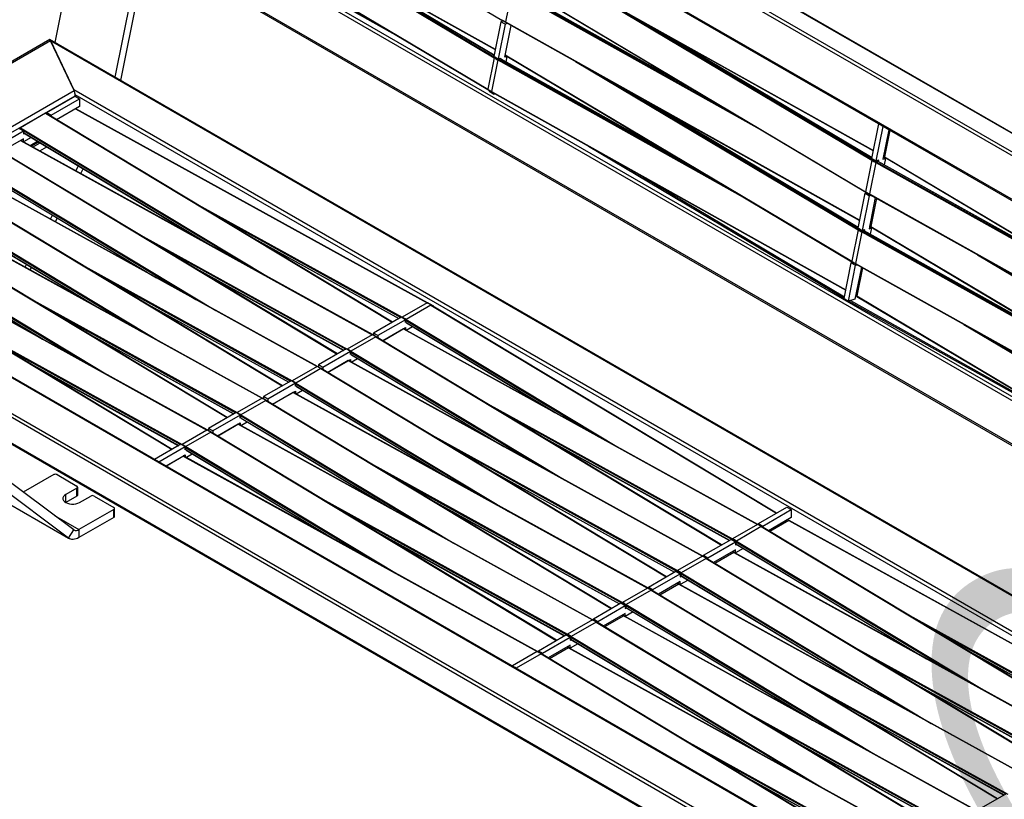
# Model space of a CAD drawing. Header units: millimetres. Extents: x 30 to 8370, y 120 to 5910.
# Tile 4 of 18: x 1280 to 2359, y 2050 to 2904. Entities that reach past the tile are written whole.
import ezdxf

# ---------------------------------------------------------------- set-up
doc = ezdxf.new("R2010")
doc.units = ezdxf.units.MM
doc.header["$LTSCALE"] = 20
doc.layers.add('FORMAT', color=7, linetype='Continuous')
doc.styles.add('SLDTEXTSTYLE0', font='TXT', dxfattribs={"width": 0.605})

msp = doc.modelspace()

# ---------------------------------------------------------------- linework, layer by layer
at = {"color": 7, "linetype": 'Continuous', "lineweight": 25}
for p, q in [((3080.9563889, 2347.4842389), (1383.9001141, 3327.1739731)), ((3104.6797969, 2354.0527204), (1407.6235221, 3333.7424545)), ((3105.0842174, 2354.2429477), (1408.9360727, 3333.4084295)), ((3075.3569403, 2346.5025609), (1384.9003288, 3322.3823905)), ((3007.4146609, 2337.9271772), (1435.7519886, 3245.2287255)), ((1439.0894078, 3241.7817036), (3005.0605469, 2337.7658074)), ((1431.3170341, 3128.427889), (1808.277848, 2903.8482884)), ((1411.5059778, 3090.0147722), (1801.1770788, 2871.963478)), ((1411.5961664, 3089.5867521), (1801.1093652, 2871.6238164)), ((2968.0112882, 2140.2740926), (1396.3486158, 3047.5756409)), ((2966.9548468, 2145.0981341), (1401.9480645, 3048.5573189)), ((1408.5867957, 3046.368861), (1694.516228, 2886.3691007)), ((1416.1253723, 3052.2242901), (1793.0861862, 2827.6446895)), ((1416.1919472, 3052.5582397), (1792.9985743, 2828.070498)), ((1326.0522224, 3038.8388874), (3022.2003672, 2059.6734056)), ((3018.862948, 2063.1204275), (1328.4063365, 3039.0002572)), ((1318.6815119, 2879.2587636), (1347.968478, 3026.1869024)), ((1531.5407947, 3022.4684018), (1799.882296, 2862.6002538)), ((1560.9489896, 3006.012229), (1800.4572003, 2863.3219113)), ((1384.6781448, 2841.1597184), (1413.9651109, 2988.0878572)), ((1390.8630962, 2837.5892219), (1420.1500622, 2984.5173608)), ((1604.9567308, 2981.3864744), (1799.8445592, 2865.2793645)), ((1799.8633905, 2865.3738251), (1607.8771894, 2979.7522507)), ((1827.5581141, 2978.0677357), (2215.8294477, 2760.7644885)), ((1827.6397469, 2977.6445053), (2215.7617369, 2760.4248411)), ((1819.2501741, 2936.3938925), (1812.3664523, 2901.8641368)), ((1819.2501741, 2936.3938925), (2097.1069975, 2780.8861722)), ((1819.8040817, 2937.1273003), (2068.1205112, 2798.1524088)), ((1822.4600158, 2937.1674481), (2025.7111108, 2823.4142062)), ((2023.0045748, 2825.0263951), (1822.7073675, 2937.126439)), ((1827.2483177, 2941.6315547), (2207.2563035, 2715.2740809)), ((1827.2886953, 2941.9811267), (2207.1606289, 2715.7046944)), ((1904.2488429, 2934.7688051), (2214.0443507, 2750.2344502)), ((1933.8102323, 2918.2242257), (2214.6393831, 2750.9441171)), ((1808.3163537, 2903.8212333), (1812.4878092, 2901.4140866)), ((1807.1830792, 2902.0904551), (1799.5872484, 2863.9886557)), ((1811.8971245, 2899.3690947), (1804.3012936, 2861.2672953)), ((1809.9203956, 2902.8483568), (1807.1830792, 2902.0904551)), ((1811.8971245, 2899.3690947), (1807.1830792, 2902.0904551)), ((1814.6344408, 2900.1269965), (1809.9203956, 2902.8483568)), ((1811.6008037, 2863.2883665), (1818.5283538, 2898.0379714)), ((1814.6344408, 2900.1269965), (1811.8971245, 2899.3690947)), ((1812.3664523, 2901.8641368), (2200.6377859, 2684.5608897)), ((1812.4480851, 2901.4409064), (2200.5700751, 2684.2212423)), ((1814.6506313, 2900.2082106), (1814.6344408, 2900.1269965)), ((1978.0445057, 2893.4676948), (2214.2369188, 2752.7761306)), ((1312.8124191, 2882.4192136), (935.4094388, 2664.5491106)), ((3007.994503, 1904.0391319), (1312.8716041, 2882.612752)), ((2214.2557463, 2752.8705721), (1980.9796891, 2891.8249651)), ((937.8927457, 2664.6301794), (1313.6694923, 2881.5614777)), ((1313.6694923, 2881.5614777), (1339.5293974, 2826.8232576)), ((1339.3273669, 2827.2508999), (1313.8715228, 2881.1338353)), ((3004.3281344, 1905.2540056), (1313.8715228, 2881.1338353)), ((1799.882296, 2862.6002538), (1792.9985743, 2828.070498)), ((1804.0585123, 2860.1902936), (1797.1747905, 2825.6605379)), ((1804.3012936, 2861.2672953), (1799.5872484, 2863.9886557)), ((1800.6498231, 2863.3752443), (1800.4572003, 2863.3219113)), ((1804.0585123, 2860.1902936), (2081.9153357, 2704.6825733)), ((1804.3012936, 2861.2672953), (1807.0386099, 2862.025197)), ((1805.9252941, 2861.3401887), (1804.6124199, 2860.9237014)), ((1804.6124199, 2860.9237014), (2052.9288494, 2721.9488099)), ((1807.0386099, 2862.025197), (1806.8012402, 2860.8345158)), ((1807.268354, 2860.9638492), (2010.519449, 2747.2106073)), ((2007.812913, 2748.8227962), (1807.5157057, 2860.9228401)), ((1814.33812, 2864.0462682), (1811.6008037, 2863.2883665)), ((1814.33812, 2864.0462682), (1812.0188154, 2865.3851743)), ((1812.0294976, 2865.438758), (1812.0972256, 2865.3996739)), ((1812.0321371, 2865.4519978), (1812.0565239, 2865.428069)), ((1812.0566559, 2865.4279558), (2192.0646417, 2639.070482)), ((1812.0970335, 2865.7775278), (2191.9689671, 2639.5010955)), ((1813.0931506, 2857.8013197), (1814.33812, 2864.0462682)), ((1889.0571811, 2858.5652062), (2198.8526889, 2674.0308513)), ((1918.6185705, 2842.0206268), (2199.4477213, 2674.7405182)), ((1793.1246919, 2827.6176344), (1797.2961474, 2825.2104878)), ((1032.7123979, 2649.7015739), (1339.5293974, 2826.8232576)), ((1038.8812967, 2646.7310077), (1340.7415805, 2820.9912403)), ((1309.6288821, 2802.4859013), (1340.7415805, 2820.4468797)), ((1314.3429273, 2799.7645409), (1345.4556257, 2817.7255194)), ((2910.9900392, 1919.9493517), (1339.3273669, 2827.2508999)), ((1340.7415805, 2820.4468797), (1340.7415805, 2822.0799614)), ((2905.5756538, 1918.7204794), (1340.7415805, 2822.0799614)), ((1340.7415805, 2820.4468797), (1340.7415805, 2820.9912403)), ((1340.7415805, 2820.4468797), (1345.4556257, 2817.7255194)), ((1345.4556257, 2817.7255194), (1345.4556257, 2809.0157507)), ((1794.7371835, 2826.6871429), (1794.491364, 2825.4540767)), ((1799.2054093, 2822.7327163), (1794.491364, 2825.4540767)), ((1797.1747905, 2825.6605379), (2185.4461241, 2608.3572908)), ((1797.2564233, 2825.2373076), (2185.3784133, 2608.0176434)), ((1799.4589695, 2824.0046118), (1799.2054093, 2822.7327163)), ((1799.2054093, 2822.7327163), (1800.8954596, 2823.2006535)), ((1962.8528439, 2817.264096), (2199.045257, 2676.5725317)), ((1345.4556257, 2809.0157507), (1320.4081732, 2794.5561642)), ((1341.2759445, 2806.6028721), (1726.5674308, 2593.9124902)), ((1726.8985814, 2593.946724), (1341.4681297, 2806.7138183)), ((2199.0640845, 2676.6669732), (1965.7880273, 2815.6213662)), ((1308.2146685, 2801.6694932), (1280.8732063, 2785.885603)), ((1308.2146685, 2801.6694932), (1688.3346417, 2572.6278934)), ((1688.5328698, 2572.742328), (1308.5500924, 2801.7012604)), ((1309.6288821, 2802.4859013), (1314.3429273, 2799.7645409)), ((1309.6288821, 2801.0512348), (1309.6288821, 2802.4859013)), ((1314.3429273, 2798.210783), (1314.3429273, 2799.7645409)), ((1279.4589928, 2785.0691949), (1284.173038, 2782.3478345)), ((1280.4018018, 2785.0691064), (1280.4018018, 2784.5249228)), ((1280.4018018, 2785.0691064), (1533.4908157, 2632.5701147)), ((1280.8732063, 2785.885603), (1555.2724183, 2620.5461341)), ((2214.1118978, 2752.149007), (2221.6603441, 2790.0131182)), ((2218.825943, 2749.4276467), (2226.3743893, 2787.2917578)), ((1254.0031487, 2764.9311281), (1284.173038, 2782.3478345)), ((1284.173038, 2782.3478345), (1284.173038, 2779.0816713)), ((1284.173038, 2780.6193028), (1490.3955133, 2656.3597822)), ((1284.173038, 2780.3972463), (1486.0006354, 2658.7858629)), ((1284.173038, 2779.0816713), (1285.2880847, 2779.725374)), ((1292.6702547, 2775.2772414), (1284.173038, 2770.3719026)), ((2232.5592016, 2783.7213416), (2226.1254532, 2751.4487179)), ((2233.7632724, 2783.0262464), (2227.9576552, 2753.9044211)), ((1247.8748899, 2766.8360804), (1627.994863, 2537.7944806)), ((1628.1930912, 2537.9089152), (1248.2103137, 2766.8678477)), ((1284.173038, 2773.6380659), (1260.0683945, 2759.7227514)), ((1280.9361659, 2771.7694594), (1666.2276521, 2559.0790774)), ((1666.5588028, 2559.1133112), (1281.128351, 2771.8804055)), ((1281.3441511, 2772.0049842), (1284.173038, 2770.3719026)), ((1284.173038, 2770.3719026), (1284.173038, 2773.6380659)), ((1291.2517295, 2766.2920515), (1299.591789, 2771.1066653)), ((1292.4498432, 2765.6306632), (1300.7385939, 2770.4156571)), ((1294.1438995, 2764.6955024), (1302.3601028, 2769.4386156)), ((1301.856353, 2760.4380384), (1309.7422728, 2764.990483)), ((1903.4269087, 2765.8170279), (2183.569858, 2598.9456655)), ((2214.1118978, 2752.149007), (2218.825943, 2749.4276467)), ((2226.1254532, 2751.4487179), (2228.8627695, 2752.2066196)), ((2226.5434649, 2753.5455257), (2228.8627695, 2752.2066196)), ((2226.6857097, 2754.2590468), (2228.0836815, 2753.4516087)), ((2228.8627695, 2752.2066196), (2227.486719, 2745.304149)), ((2227.9576552, 2753.9044211), (2607.965641, 2527.5469473)), ((2228.0452526, 2753.4786188), (2608.0532384, 2527.1211451)), ((1220.0620232, 2750.2356937), (1473.1510371, 2597.7367019)), ((1220.5334277, 2751.0521902), (1494.9326396, 2585.7127213)), ((1223.8332593, 2745.7858901), (1430.0557346, 2621.5263694)), ((1223.8332593, 2745.5638335), (1425.6608568, 2623.9524501)), ((1341.3853152, 2738.6170784), (1344.3028075, 2744.1660047)), ((2214.0443507, 2750.2344502), (2207.1606289, 2715.7046944)), ((2218.2072445, 2747.83015), (2211.3235227, 2713.3003943)), ((2215.7410422, 2751.208522), (2214.6393831, 2750.9441171)), ((2218.2072445, 2747.83015), (2537.9222784, 2568.8957065)), ((2220.6072959, 2749.0569197), (2218.7822027, 2748.5517765)), ((2218.7822027, 2748.5517765), (2508.9357921, 2586.1619431)), ((2221.5632593, 2750.1855484), (2218.825943, 2749.4276467)), ((2220.8126263, 2749.044016), (2219.719302, 2749.6749978)), ((2220.6072959, 2749.0569197), (2466.5263918, 2611.4237405)), ((2463.8198558, 2613.0359294), (2220.8546802, 2749.0158924)), ((2221.2823631, 2748.7765317), (2221.5632593, 2750.1855484)), ((1187.5351112, 2732.0026676), (1567.6550844, 2502.9610678)), ((1567.8533125, 2503.0755025), (1187.8705351, 2732.0344349)), ((1220.5963872, 2736.9360466), (1605.8878735, 2524.2456647)), ((1606.2190241, 2524.2798984), (1220.7885724, 2737.0469927)), ((1346.7865983, 2735.6354373), (1349.5951242, 2740.9771149)), ((1947.6611821, 2741.0604971), (2183.8535952, 2600.3689328)), ((1159.7222445, 2715.4022809), (1412.8112584, 2562.9032892)), ((1160.193649, 2716.2187775), (1434.592861, 2550.8793085)), ((1163.4934807, 2710.9524773), (1369.715956, 2586.6929566)), ((1163.4934807, 2710.7304208), (1365.3210781, 2589.1190374)), ((2198.920236, 2675.9454081), (2206.5160669, 2714.0472076)), ((2203.6342812, 2673.2240478), (2211.2301121, 2711.3258472)), ((2206.5160669, 2714.0472076), (2208.4467863, 2714.5817806)), ((2206.5160669, 2714.0472076), (2211.2301121, 2711.3258472)), ((2207.2967831, 2715.2458492), (2211.4557085, 2712.8442805)), ((2217.7302603, 2709.3372019), (2210.9337914, 2675.245119)), ((2211.2301121, 2711.3258472), (2213.2016507, 2711.8717222)), ((2211.3235227, 2713.3003943), (2600.3125866, 2495.5954561)), ((2211.4137269, 2712.8723668), (2600.2448758, 2495.2558087)), ((1160.2566086, 2702.1026338), (1545.5480948, 2489.4122519)), ((1545.8792455, 2489.4464857), (1160.4487937, 2702.21358)), ((1465.1017753, 2707.3709162), (1699.2259686, 2578.1286001)), ((2218.9381358, 2708.6611919), (2212.7659934, 2677.7008222)), ((1127.1953326, 2697.1692548), (1507.3153057, 2468.127655)), ((1507.5135338, 2468.2420897), (1127.5307564, 2697.2010221)), ((1313.6171233, 2685.8033482), (1315.8775113, 2690.1024945)), ((1486.4119733, 2694.530439), (1697.5758972, 2577.9627566)), ((1099.3824658, 2680.5688681), (1352.4714797, 2528.0698764)), ((1099.8538704, 2681.3853647), (1374.2530823, 2516.0458958)), ((1319.0184064, 2682.8217071), (1321.169828, 2686.9136047)), ((2211.3518031, 2677.3419268), (2213.6711077, 2676.0030207)), ((2211.494048, 2678.0554479), (2212.8920197, 2677.2480098)), ((2212.7659934, 2677.7008222), (2592.7739792, 2451.3433484)), ((2212.8535908, 2677.2750199), (2592.8615766, 2450.9175462)), ((1099.9168299, 2667.269221), (1485.2083161, 2454.5788391)), ((1485.5394668, 2454.6130729), (1100.1090151, 2667.3801672)), ((1103.153702, 2676.1190645), (1309.3761773, 2551.8595438)), ((1103.153702, 2675.897008), (1304.9812994, 2554.2856246)), ((1404.7619966, 2672.5375035), (1638.8861899, 2543.2951873)), ((1529.5072758, 2668.5633294), (1695.6477838, 2576.8496804)), ((1534.0402638, 2665.8319738), (1695.4449748, 2576.7326013)), ((2198.8526889, 2674.0308513), (2191.9689671, 2639.5010955)), ((2203.0155827, 2671.6265512), (2196.1318609, 2637.0967954)), ((2198.920236, 2675.9454081), (2203.6342812, 2673.2240478)), ((2200.5493804, 2675.0049231), (2199.4477213, 2674.7405182)), ((2203.0155827, 2671.6265512), (2522.7306167, 2492.6921076)), ((2205.4156341, 2672.8533209), (2203.5905409, 2672.3481776)), ((2203.5905409, 2672.3481776), (2493.7441303, 2509.9583442)), ((2206.3715975, 2673.9819495), (2203.6342812, 2673.2240478)), ((2205.6209645, 2672.8404171), (2204.5276402, 2673.4713989)), ((2205.4156341, 2672.8533209), (2451.33473, 2535.2201416)), ((2448.628194, 2536.8323305), (2205.6630184, 2672.8122935)), ((2206.0907013, 2672.5729328), (2206.3715975, 2673.9819495)), ((2210.9337914, 2675.245119), (2213.6711077, 2676.0030207)), ((2213.6711077, 2676.0030207), (2212.2950572, 2669.1005501)), ((2630.5043494, 1683.4627814), (933.4480745, 2663.1525156)), ((2629.0901358, 1688.63372), (938.6335242, 2664.5135496)), ((1066.8555539, 2662.3358421), (1446.975527, 2433.2942423)), ((1447.1737552, 2433.4086769), (1067.1909777, 2662.3676094)), ((1426.0721947, 2659.6970262), (1637.2361185, 2543.1293438)), ((2603.6342917, 1742.5166554), (1031.9716194, 2649.8182036)), ((2602.6343729, 1743.995572), (1035.637988, 2648.6033299)), ((2329.8724621, 2646.5747405), (2599.657701, 2485.8731041)), ((2630.5043494, 1655.1560333), (933.4480745, 2634.8457674)), ((1285.8489315, 2632.989618), (1287.4522151, 2636.0389843)), ((1344.422218, 2637.7040907), (1578.5464113, 2508.4617745)), ((1469.1674971, 2633.7299166), (1635.3080052, 2542.0162677)), ((2183.4912045, 2598.551128), (2191.3244051, 2637.8436087)), ((2188.2052497, 2595.8297677), (2196.0384503, 2635.1222483)), ((2191.3244051, 2637.8436087), (2193.2551245, 2638.3781818)), ((2191.3244051, 2637.8436087), (2196.0384503, 2635.1222483)), ((2192.1051213, 2639.0422503), (2196.2640467, 2636.6406816)), ((2196.0384503, 2635.1222483), (2198.0099889, 2635.6681233)), ((2196.1318609, 2637.0967954), (2585.1209248, 2419.3918572)), ((2196.2220651, 2636.668768), (2585.053214, 2419.0522098)), ((934.9671556, 2633.0667909), (2630.0900545, 1654.4931708)), ((1291.2502145, 2630.0079768), (1292.7445318, 2632.8500945)), ((1365.732416, 2624.8636135), (1576.8963399, 2508.2959311)), ((1473.7004851, 2630.998561), (1635.1051962, 2541.8991885)), ((2202.5385985, 2633.133603), (2195.5047599, 2597.8508389)), ((2203.746474, 2632.4575931), (2197.5743316, 2601.4972233)), ((1284.0824393, 2602.8706779), (1518.2066326, 2473.6283617)), ((2196.3023862, 2601.851849), (2197.7003579, 2601.044411)), ((2197.5743316, 2601.4972233), (2577.5823174, 2375.1397495)), ((2197.661929, 2601.0714211), (2577.6699149, 2374.7139473)), ((1408.8277184, 2598.8965039), (1574.9682265, 2507.1828549)), ((1413.3607065, 2596.1651482), (1574.7654175, 2507.0657758)), ((1726.5674308, 2593.9124902), (1699.2259686, 2578.1286001)), ((1730.7425721, 2591.5009498), (1703.4011099, 2575.7170597)), ((1731.0733846, 2591.5355029), (1726.8970014, 2593.9476043)), ((1729.1789056, 2592.9406218), (1728.9096502, 2592.7851839)), ((1733.8929508, 2590.2192614), (1729.1789056, 2592.9406218)), ((1730.7425721, 2591.5009498), (2109.3805009, 2363.4024001)), ((2109.5787139, 2363.5168261), (1731.0718714, 2591.5364069)), ((1733.8929508, 2590.2192614), (1733.5688656, 2590.032171)), ((1733.8929508, 2589.8369361), (1733.8929508, 2590.2192614)), ((2183.4912045, 2598.551128), (2188.2052497, 2595.8297677)), ((2195.5047599, 2597.8508389), (2188.2052497, 2595.8297677)), ((2188.7111146, 2595.9698303), (2478.5524686, 2433.7547453)), ((2190.5359875, 2596.4750969), (2436.1430682, 2459.0165427)), ((1333.4773992, 2336.1085313), (1003.6873481, 2582.5854408)), ((1339.1628607, 2345.1139732), (1018.0598773, 2585.0983837)), ((1305.3926374, 2590.0302007), (1516.5565612, 2473.4625183)), ((1698.0662072, 2578.2458066), (1667.8963179, 2560.8291002)), ((1702.7802524, 2575.5244462), (1672.6103631, 2558.1077398)), ((1702.7802524, 2575.5244462), (1698.0662072, 2578.2458066)), ((1702.7802524, 2572.2582829), (1702.7802524, 2575.5244462)), ((1703.7230615, 2572.802555), (1702.7802524, 2572.2582829)), ((1702.909143, 2574.9129516), (1702.8471154, 2573.3082279)), ((1702.909143, 2574.9129516), (1914.3091291, 2447.5616575)), ((1703.4011099, 2575.7170597), (1936.2040168, 2435.4722469)), ((1703.7230615, 2572.2451952), (1870.9872923, 2471.4821032)), ((1703.8590528, 2571.9411981), (1866.5689649, 2473.9217126)), ((2314.6808003, 2570.3711416), (2584.4660392, 2409.6695053)), ((1223.7426606, 2568.0372651), (1457.8668539, 2438.794949)), ((1348.4879398, 2564.0630911), (1514.6284479, 2472.3494421)), ((1353.0209278, 2561.3317355), (1514.4256389, 2472.232363)), ((1666.2276521, 2559.0790774), (1638.8861899, 2543.2951873)), ((1670.7336059, 2556.7020902), (1666.5572227, 2559.1141916)), ((1672.6103631, 2558.1077398), (1667.8963179, 2560.8291002)), ((1667.8963179, 2560.8291002), (1667.8963179, 2558.3407871)), ((1672.6103631, 2558.1077398), (1672.6103631, 2555.571489)), ((1677.8434602, 2552.4189738), (1702.7802524, 2566.8146775)), ((1700.4493085, 2565.4287252), (1677.8776442, 2552.3983807)), ((1700.4493085, 2565.4287252), (2088.6331504, 2351.090387)), ((1700.7847646, 2565.4605899), (1700.60977, 2565.5616847)), ((2088.9702413, 2351.1213411), (1700.7863994, 2565.4596793)), ((1702.7802524, 2566.8146775), (1702.7802524, 2564.3587598)), ((1703.4976365, 2563.9626513), (1710.4453575, 2567.9734853)), ((1245.0528587, 2555.1967879), (1456.2167825, 2438.6291055)), ((1670.4027934, 2556.6675371), (1643.0613312, 2540.8836469)), ((1670.4027934, 2556.6675371), (2049.0407222, 2328.5689874)), ((2049.2389352, 2328.6834133), (1670.7320928, 2556.7029941)), ((2344.2421897, 2553.8265622), (2585.0408895, 2410.391194)), ((1637.7264286, 2543.4123938), (1607.5565392, 2525.9956874)), ((1642.4404738, 2540.6910334), (1612.2705845, 2523.274327)), ((1642.4404738, 2540.6910334), (1637.7264286, 2543.4123938)), ((1642.4404738, 2537.4248702), (1642.4404738, 2540.6910334)), ((1643.3832828, 2537.9691422), (1642.4404738, 2537.4248702)), ((1642.5693643, 2540.0795388), (1642.5073367, 2538.4748152)), ((1642.5693643, 2540.0795388), (1853.9693505, 2412.7282447)), ((1643.0613312, 2540.8836469), (1875.8642381, 2400.6388342)), ((1643.3832828, 2537.4117824), (1810.6475136, 2436.6486904)), ((1643.5192741, 2537.1077853), (1806.2291863, 2439.0882998)), ((1288.1481611, 2529.2296783), (1454.2886692, 2437.5160294)), ((1292.6811492, 2526.4983227), (1454.0858602, 2437.3989502)), ((1612.2705845, 2523.274327), (1607.5565392, 2525.9956874)), ((1607.5565392, 2525.9956874), (1607.5565392, 2523.5073743)), ((1617.5036815, 2517.585561), (1642.4404738, 2531.9812648)), ((1640.1095298, 2530.5953124), (1617.5378655, 2517.5649679)), ((1640.1095298, 2530.5953124), (2028.2933717, 2316.2569742)), ((1640.444986, 2530.6271772), (1640.2699913, 2530.7282719)), ((2028.6304626, 2316.2879283), (1640.4466207, 2530.6262665)), ((1642.4404738, 2531.9812648), (1642.4404738, 2529.525347)), ((1643.1578579, 2529.1292385), (1650.1055789, 2533.1400725)), ((1605.8878735, 2524.2456647), (1578.5464113, 2508.4617745)), ((1610.0630148, 2521.8341243), (1582.7215525, 2506.0502341)), ((1610.3938272, 2521.8686774), (1606.217444, 2524.2807788)), ((1610.0630148, 2521.8341243), (1988.7009436, 2293.7355746)), ((1988.8991566, 2293.8500005), (1610.3923141, 2521.8695814)), ((1612.2705845, 2523.274327), (1612.2705845, 2520.7380763)), ((1577.3866499, 2508.578981), (1547.2167606, 2491.1622746)), ((1582.1006951, 2505.8576206), (1551.9308058, 2488.4409143)), ((1582.1006951, 2505.8576206), (1577.3866499, 2508.578981)), ((1582.1006951, 2502.5914574), (1582.1006951, 2505.8576206)), ((1582.2295856, 2505.2461261), (1582.1675581, 2503.6414024)), ((1582.2295856, 2505.2461261), (1793.6295718, 2377.8948319)), ((1582.7215525, 2506.0502341), (1815.5244594, 2365.8054214)), ((1557.1639029, 2482.7521482), (1582.1006951, 2497.147852)), ((1579.7697512, 2495.7618996), (1557.1980868, 2482.7315552)), ((1579.7697512, 2495.7618996), (1967.953593, 2281.4235615)), ((1580.1052073, 2495.7937644), (1579.9302127, 2495.8948591)), ((1968.2906839, 2281.4545156), (1580.1068421, 2495.7928537)), ((1583.0435042, 2503.1357295), (1582.1006951, 2502.5914574)), ((1582.1006951, 2497.147852), (1582.1006951, 2494.6919342)), ((1582.8180792, 2494.2958258), (1589.7658002, 2498.3066597)), ((1583.0435042, 2502.5783696), (1750.307735, 2401.8152776)), ((1583.1794955, 2502.2743725), (1745.8894076, 2404.254887)), ((1545.5480948, 2489.4122519), (1518.2066326, 2473.6283617)), ((1549.7232361, 2487.0007115), (1522.3817739, 2471.2168213)), ((1550.0540486, 2487.0352646), (1545.8776654, 2489.447366)), ((1551.9308058, 2488.4409143), (1547.2167606, 2491.1622746)), ((1547.2167606, 2491.1622746), (1547.2167606, 2488.6739616)), ((1549.7232361, 2487.0007115), (1928.3611649, 2258.9021618)), ((1928.5593779, 2259.0165878), (1550.0525354, 2487.0361686)), ((1551.9308058, 2488.4409143), (1551.9308058, 2485.9046635)), ((1785.060712, 2487.8293017), (2061.2916882, 2335.3064968)), ((1517.0468713, 2473.7455682), (1486.8769819, 2456.3288619)), ((1521.7609165, 2471.0242079), (1517.0468713, 2473.7455682)), ((1806.4841951, 2474.923396), (2060.840846, 2334.478648)), ((1521.7609165, 2471.0242079), (1491.5910271, 2453.6075015)), ((1496.8241242, 2447.9187355), (1521.7609165, 2462.3144392)), ((1519.4299725, 2460.9284869), (1496.8583082, 2447.8981424)), ((1519.4299725, 2460.9284869), (1907.6138144, 2246.5901487)), ((1519.7654286, 2460.9603516), (1519.590434, 2461.0614464)), ((1907.9509053, 2246.6211028), (1519.7670634, 2460.959441)), ((1521.7609165, 2467.7580446), (1521.7609165, 2471.0242079)), ((1522.7037255, 2468.3023167), (1521.7609165, 2467.7580446)), ((1521.7609165, 2462.3144392), (1521.7609165, 2459.8585215)), ((1521.889807, 2470.4127133), (1521.8277794, 2468.8079896)), ((1521.889807, 2470.4127133), (1733.2897932, 2343.0614191)), ((1522.3817739, 2471.2168213), (1755.1846808, 2330.9720086)), ((1522.4783006, 2459.462413), (1529.4260216, 2463.4732469)), ((1522.7037255, 2467.7449569), (1689.9679563, 2366.9818649)), ((1522.8397168, 2467.4409597), (1685.5496289, 2369.4214743)), ((1485.2083161, 2454.5788391), (1457.8668539, 2438.794949)), ((1489.3834574, 2452.1672987), (1462.0419952, 2436.3834086)), ((1489.7142699, 2452.2018518), (1485.5378867, 2454.6139533)), ((1491.5910271, 2453.6075015), (1486.8769819, 2456.3288619)), ((1486.8769819, 2456.3288619), (1486.8769819, 2453.8405488)), ((1489.3834574, 2452.1672987), (1868.0213863, 2224.0687491)), ((1868.2195993, 2224.183175), (1489.7127568, 2452.2027558)), ((1491.5910271, 2453.6075015), (1491.5910271, 2451.0712507)), ((1724.7209333, 2452.995889), (2000.9519095, 2300.4730841)), ((1746.1444164, 2440.0899832), (2000.5010674, 2299.6452352)), ((1849.806032, 2448.8255135), (2058.1139811, 2333.8068682)), ((1854.362469, 2446.0806309), (2057.9112132, 2333.6898128)), ((1456.7070926, 2438.9121555), (1427.790103, 2422.2187327)), ((1461.4211378, 2436.1907951), (1432.5041482, 2419.4973723)), ((1461.4211378, 2436.1907951), (1456.7070926, 2438.9121555)), ((1461.4211378, 2432.9246319), (1461.4211378, 2436.1907951)), ((1462.3639468, 2433.4689039), (1461.4211378, 2432.9246319)), ((1461.5500283, 2435.5793005), (1461.4880008, 2433.9745768)), ((1461.5500283, 2435.5793005), (1672.9500145, 2308.2280064)), ((1462.0419952, 2436.3834086), (1694.8449021, 2296.1385958)), ((1462.1385219, 2424.6290002), (1469.0862429, 2428.6398342)), ((1462.3639468, 2432.9115441), (1629.6281776, 2332.1484521)), ((1462.4999381, 2432.607547), (1625.2098503, 2334.5880615)), ((1440.0478465, 2415.142488), (1461.4211378, 2427.4810264)), ((1459.0901938, 2426.0950741), (1440.0827745, 2415.1223245)), ((1459.0901938, 2426.0950741), (1847.2740357, 2211.7567359)), ((1459.42565, 2426.1269389), (1459.2506553, 2426.2280336)), ((1847.6111266, 2211.78769), (1459.4272847, 2426.1260282)), ((1461.4211378, 2427.4810264), (1461.4211378, 2425.0251087)), ((1664.3811547, 2418.1624762), (1940.6121308, 2265.6396713)), ((1789.4662533, 2413.9921008), (1997.7742024, 2298.9734554)), ((1794.0226903, 2411.2472182), (1997.5714345, 2298.8564)), ((1317.2446323, 2405.672466), (1283.8947503, 2386.4199889)), ((1321.0158684, 2405.672466), (1342.7004764, 2393.1542083)), ((1685.8046378, 2405.2565705), (1940.1612887, 2264.8118224)), ((1342.7004764, 2390.97712), (1330.4439589, 2383.901583)), ((1342.7004764, 2382.2673513), (1342.7004764, 2390.97712)), ((1343.481525, 2383.3558955), (1343.481525, 2392.0656641)), ((1330.4439589, 2375.1932298), (1330.4439589, 2383.901583)), ((1342.7004764, 2382.2673513), (1330.4451849, 2375.1925221)), ((1345.5289035, 2375.1932298), (1357.7854211, 2382.2687668)), ((1361.5566572, 2382.2687668), (1383.2412652, 2369.7505091)), ((1604.041376, 2383.3290634), (1880.2723522, 2230.8062585)), ((1729.1264746, 2379.158688), (1937.4344237, 2264.1400427)), ((1733.6829116, 2376.4138054), (1937.2316559, 2264.0229873)), ((1267.4807663, 2374.2075765), (1333.4773992, 2336.1085313)), ((1268.1858894, 2373.7427513), (1334.1825223, 2335.6437061)), ((1383.2412652, 2367.5734208), (1344.8483221, 2345.4096465)), ((1383.2412652, 2358.8636521), (1383.2412652, 2367.5734208)), ((1384.0223138, 2359.9521963), (1384.0223138, 2368.6619649)), ((1625.4648591, 2370.4231577), (1879.82151, 2229.9784097)), ((2089.803364, 2352.1007596), (2120.9160624, 2370.061738)), ((2094.5174092, 2349.3793992), (2125.6301076, 2367.3403777)), ((2120.9160624, 2370.061738), (2125.6301076, 2367.3403777)), ((2125.6301076, 2367.3403777), (2125.6301076, 2358.630609)), ((1318.1276858, 2360.8351415), (1344.8483221, 2345.4096465)), ((1383.2412652, 2358.8636521), (1344.8483221, 2336.6998778)), ((2125.6301076, 2358.630609), (2100.6341914, 2344.2007737)), ((2122.9675597, 2355.3204146), (2102.1372249, 2343.2953183)), ((2123.297031, 2355.3555839), (2121.6265078, 2356.31938)), ((2122.9675597, 2355.3204146), (2511.1514016, 2140.9820764)), ((2511.4825485, 2141.0163126), (2123.2987066, 2355.3546507)), ((1333.4773992, 2336.1085313), (1339.1628607, 2345.1139732)), ((1344.8483221, 2345.4096465), (1344.8483221, 2336.6998778)), ((1668.786696, 2344.3252752), (1877.0946451, 2229.3066299)), ((2088.6331504, 2351.090387), (2061.2916882, 2335.3064968)), ((2092.7973468, 2348.6880019), (2065.4558846, 2332.9041117)), ((2093.1342658, 2348.7188764), (2088.9684929, 2351.1223144)), ((2089.803364, 2352.1007596), (2094.5174092, 2349.3793992)), ((2089.803364, 2350.6406365), (2089.803364, 2352.1007596)), ((2092.7973468, 2348.6880019), (2472.2928158, 2120.0728541)), ((2472.4910288, 2120.18728), (2093.1327761, 2348.7197662)), ((2094.5174092, 2347.8856374), (2094.5174092, 2349.3793992)), ((1673.343133, 2341.5803926), (1876.8918772, 2229.1895745)), ((2029.4635854, 2317.2673468), (2059.6334747, 2334.6840532)), ((2034.1776306, 2314.5459864), (2064.3475199, 2331.9626928)), ((2059.6334747, 2334.6840532), (2064.3475199, 2331.9626928)), ((2060.840846, 2334.478648), (2060.859433, 2333.9763226)), ((2064.3475199, 2331.9626928), (2064.3475199, 2328.6965296)), ((2064.984534, 2332.087584), (2064.9847498, 2329.9100173)), ((2064.984534, 2332.087584), (2317.3586899, 2180.0526859)), ((2065.4558846, 2332.9041117), (2339.2535775, 2167.9632754)), ((2064.3475199, 2323.2529242), (2040.2944127, 2309.3673609)), ((2062.6277811, 2320.4870018), (2041.7974463, 2308.4619055)), ((2062.9572524, 2320.5221711), (2061.2867291, 2321.4859673)), ((2061.518633, 2321.6198425), (2064.3475199, 2319.9867609)), ((2062.6277811, 2320.4870018), (2450.811623, 2106.1486637)), ((2451.1427698, 2106.1828998), (2062.9589279, 2320.521238)), ((2064.3475199, 2330.0526912), (2065.1191919, 2329.6069459)), ((2064.3475199, 2328.6965296), (2065.5133129, 2329.3695276)), ((2072.8963101, 2324.9218724), (2064.3475199, 2319.9867609)), ((2064.3475199, 2319.9867609), (2064.3475199, 2323.2529242)), ((2064.9847498, 2329.9100173), (2274.036853, 2203.9731316)), ((2065.120779, 2329.6059974), (2269.6185256, 2206.412741)), ((2028.2933717, 2316.2569742), (2000.9519095, 2300.4730841)), ((2032.4575682, 2313.8545891), (2005.116106, 2298.0706989)), ((2032.7944871, 2313.8854636), (2028.6287143, 2316.2889017)), ((2029.4635854, 2317.2673468), (2034.1776306, 2314.5459864)), ((2029.4635854, 2315.8072237), (2029.4635854, 2317.2673468)), ((2032.4575682, 2313.8545891), (2411.9530371, 2085.2394413)), ((2412.1512501, 2085.3538672), (2032.7929974, 2313.8863534)), ((2034.1776306, 2313.0522246), (2034.1776306, 2314.5459864)), ((1969.1238067, 2282.433934), (1999.293696, 2299.8506404)), ((1999.293696, 2299.8506404), (2004.0077412, 2297.1292801)), ((2000.5010674, 2299.6452352), (2000.5196543, 2299.1429098)), ((1973.8378519, 2279.7125737), (2004.0077412, 2297.1292801)), ((2004.0077412, 2288.4195114), (1979.954634, 2274.5339482)), ((2004.0077412, 2297.1292801), (2004.0077412, 2293.8631168)), ((2004.0077412, 2295.2192785), (2004.7794132, 2294.7735331)), ((2004.0077412, 2293.8631168), (2005.1735343, 2294.5361148)), ((2012.5565314, 2290.0884597), (2004.0077412, 2285.1533481)), ((2004.0077412, 2285.1533481), (2004.0077412, 2288.4195114)), ((2004.6447554, 2297.2541712), (2004.6449711, 2295.0766046)), ((2004.6447554, 2297.2541712), (2257.0189112, 2145.2192732)), ((2004.6449711, 2295.0766046), (2213.6970743, 2169.1397189)), ((2004.7810003, 2294.7725846), (2209.278747, 2171.5793283)), ((2005.116106, 2298.0706989), (2278.9137988, 2133.1298626)), ((1967.953593, 2281.4235615), (1940.6121308, 2265.6396713)), ((1972.1177895, 2279.0211763), (1944.7763273, 2263.2372862)), ((1972.4547084, 2279.0520509), (1968.2889356, 2281.4554889)), ((1969.1238067, 2282.433934), (1973.8378519, 2279.7125737)), ((1969.1238067, 2280.9738109), (1969.1238067, 2282.433934)), ((1972.1177895, 2279.0211763), (2351.6132584, 2050.4060285)), ((2351.8114714, 2050.5204544), (1972.4532188, 2279.0529406)), ((1973.8378519, 2278.2188118), (1973.8378519, 2279.7125737)), ((2002.2880024, 2285.6535891), (1981.4576676, 2273.6284927)), ((2002.6174737, 2285.6887583), (2000.9469505, 2286.6525545)), ((2001.1788544, 2286.7864298), (2004.0077412, 2285.1533481)), ((2002.2880024, 2285.6535891), (2390.4718443, 2071.3152509)), ((2390.8029912, 2071.349487), (2002.6191493, 2285.6878252)), ((1908.784028, 2247.6005213), (1938.9539174, 2265.0172277)), ((1913.4980732, 2244.8791609), (1943.6679626, 2262.2958673)), ((1938.9539174, 2265.0172277), (1943.6679626, 2262.2958673)), ((1940.1612887, 2264.8118224), (1940.1798756, 2264.309497)), ((1943.6679626, 2262.2958673), (1943.6679626, 2259.029704)), ((1943.6679626, 2260.3858657), (1944.4396346, 2259.9401203)), ((1943.6679626, 2259.029704), (1944.8337556, 2259.702702)), ((1944.3049767, 2262.4207585), (1944.3051924, 2260.2431918)), ((1944.3049767, 2262.4207585), (2196.6791325, 2110.3858604)), ((1944.3051924, 2260.2431918), (2153.3572957, 2134.3063061)), ((1944.4412216, 2259.9391718), (2148.9389683, 2136.7459155)), ((1944.7763273, 2263.2372862), (2218.5740201, 2098.2964499)), ((1907.6138144, 2246.5901487), (1880.2723522, 2230.8062585)), ((1912.1149298, 2244.2186381), (1907.9491569, 2246.6220761)), ((1908.784028, 2247.6005213), (1913.4980732, 2244.8791609)), ((1908.784028, 2246.1403982), (1908.784028, 2247.6005213)), ((1913.4980732, 2243.385399), (1913.4980732, 2244.8791609)), ((1943.6679626, 2253.5860986), (1919.6148554, 2239.7005354)), ((1941.9482238, 2250.8201763), (1921.1178889, 2238.79508)), ((1942.2776951, 2250.8553456), (1940.6071718, 2251.8191417)), ((1940.8390757, 2251.953017), (1943.6679626, 2250.3199354)), ((1941.9482238, 2250.8201763), (2330.1320656, 2036.4818381)), ((2330.4632125, 2036.5160743), (1942.2793706, 2250.8544124)), ((1952.2167527, 2255.2550469), (1943.6679626, 2250.3199354)), ((1943.6679626, 2250.3199354), (1943.6679626, 2253.5860986)), ((2248.4500514, 2255.153743), (2483.8099394, 2125.1981863)), ((1911.7780109, 2244.1877636), (1884.4365487, 2228.4038734)), ((1911.7780109, 2244.1877636), (2291.2734798, 2015.5726157)), ((2291.4716928, 2015.6870417), (1912.1134401, 2244.2195279)), ((2269.8735345, 2242.2478372), (2481.5077934, 2125.3925474)), ((1848.4442494, 2212.7671085), (1878.6141387, 2230.1838149)), ((1853.1582946, 2210.0457481), (1883.3281839, 2227.4624545)), ((1878.6141387, 2230.1838149), (1883.3281839, 2227.4624545)), ((1879.82151, 2229.9784097), (1879.840097, 2229.4760842)), ((1883.3281839, 2227.4624545), (1883.3281839, 2224.1962913)), ((1883.3281839, 2225.5524529), (1884.0998559, 2225.1067076)), ((1883.3281839, 2224.1962913), (1884.493977, 2224.8692893)), ((1883.9651981, 2227.5873457), (1883.9654138, 2225.409779)), ((1883.9651981, 2227.5873457), (2136.3393539, 2075.5524476)), ((1883.9654138, 2225.409779), (2093.017517, 2099.4728933)), ((1884.101443, 2225.1057591), (2088.5991896, 2101.9125027)), ((1884.4365487, 2228.4038734), (2158.2342415, 2063.4630371)), ((1848.4442494, 2212.7671085), (1853.1582946, 2210.0457481)), ((1848.4442494, 2211.3069854), (1848.4442494, 2212.7671085)), ((1883.3281839, 2218.7526859), (1859.2750767, 2204.8671226)), ((1881.6084451, 2215.9867635), (1860.7781103, 2203.9616672)), ((1881.9379164, 2216.0219328), (1880.2673931, 2216.9857289)), ((1880.4992971, 2217.1196042), (1883.3281839, 2215.4865226)), ((1881.6084451, 2215.9867635), (2269.792287, 2001.6484254)), ((2270.1234338, 2001.6826615), (1881.939592, 2216.0209997)), ((1891.8769741, 2220.4216341), (1883.3281839, 2215.4865226)), ((1883.3281839, 2215.4865226), (1883.3281839, 2218.7526859)), ((2188.1102727, 2220.3203302), (2423.4701608, 2090.3647735)), ((2313.1953713, 2216.1499548), (2479.5799105, 2124.2796043)), ((2317.7518083, 2213.4050722), (2479.3771426, 2124.1625489)), ((1847.2740357, 2211.7567359), (1819.9325735, 2195.9728458)), ((1851.4382322, 2209.3543508), (1824.09677, 2193.5704606)), ((1851.7751511, 2209.3852253), (1847.6093783, 2211.7886633)), ((1851.4382322, 2209.3543508), (2230.9337011, 1980.739203)), ((2231.1319141, 1980.8536289), (1851.7736614, 2209.3861151)), ((1853.1582946, 2208.5519863), (1853.1582946, 2210.0457481)), ((2209.5337558, 2207.4144245), (2421.1680147, 2090.5591346)), ((1814.6346135, 2198.8981503), (1819.9325735, 2195.9728458)), ((1824.09677, 2193.5704606), (1829.4565789, 2190.3416118)), ((2127.7704941, 2185.4869174), (2363.1303821, 2055.5313607)), ((2252.8555927, 2181.316542), (2419.2401318, 2089.4461915)), ((2149.1939771, 2172.5810117), (2360.8282361, 2055.7257219)), ((2257.4120297, 2178.5716594), (2419.0373639, 2089.3291361)), ((2067.4307154, 2150.6535047), (2302.7906034, 2020.697948)), ((2088.8541985, 2137.7475989), (2300.4884574, 2020.8923091)), ((2192.515814, 2146.4831292), (2358.9003531, 2054.6127787)), ((2197.072251, 2143.7382466), (2358.6975853, 2054.4957233)), ((2007.0909367, 2115.8200919), (2242.4508248, 1985.8645352)), ((2132.1760353, 2111.6497165), (2298.5605745, 2019.779366)), ((2136.7324723, 2108.9048338), (2298.3578066, 2019.6623106)), ((2028.5144198, 2102.9141861), (2240.1486787, 1986.0588963)), ((2071.8362567, 2076.8163037), (2238.2207958, 1984.9459532)), ((2076.3926937, 2074.0714211), (2238.0180279, 1984.8288978)), ((2361.332368, 2056.016751), (2331.1624787, 2038.6000446))]:
    msp.add_line(p, q, dxfattribs=at)
at = {"color": 7, "linetype": 'Continuous', "lineweight": 25, "flags": 128}
for points in [[(1808.2777228, 2903.8483975), (1808.2943107, 2903.8352283), (1808.3164558, 2903.8211766)], [(1812.4479521, 2901.4410214), (1812.4611954, 2901.4304903), (1812.4879418, 2901.4140187)], [(1812.0565239, 2865.428069), (1812.0740015, 2865.4143717), (1812.0966361, 2865.4000035)], [(1793.086061, 2827.6447986), (1793.1026489, 2827.6316294), (1793.124794, 2827.6175777)], [(1797.2562903, 2825.2374225), (1797.2695336, 2825.2268914), (1797.29628, 2825.2104198)], [(2228.0450992, 2753.4787526), (2228.0617058, 2753.4655663), (2228.0837832, 2753.4515522)], [(2219.5796352, 2749.6363272), (2220.09018, 2749.3473607), (2220.6072959, 2749.0569197)], [(2220.8548213, 2749.015773), (2220.8407858, 2749.0267474), (2220.812491, 2749.0440857)], [(2207.2561416, 2715.2742197), (2207.2736491, 2715.2604968), (2207.2968962, 2715.2457862)], [(2211.4136114, 2712.8724646), (2211.4276213, 2712.8615118), (2211.4558058, 2712.8442304)], [(2212.8534374, 2677.2751537), (2212.8700441, 2677.2619674), (2212.8921214, 2677.2479533)], [(2204.3879734, 2673.4327283), (2204.8985182, 2673.1437618), (2205.4156341, 2672.8533209)], [(2205.6631595, 2672.8121741), (2205.649124, 2672.8231485), (2205.6208293, 2672.8404868)], [(2192.0644798, 2639.0706208), (2192.0819873, 2639.0568979), (2192.1052344, 2639.0421873)], [(2196.2219496, 2636.6688657), (2196.2359595, 2636.657913), (2196.264144, 2636.6406315)], [(2197.6617756, 2601.0715549), (2197.6783823, 2601.0583685), (2197.7004597, 2601.0443545)], [(1330.4439589, 2383.901583), (1328.9547064, 2382.8235193), (1327.9183423, 2381.5811776), (1327.3868343, 2380.2368541), (1327.3868343, 2378.8579588), (1327.9183423, 2377.5136353), (1328.9547064, 2376.2712936), (1330.4439589, 2375.1932298), (1332.3114224, 2374.3335027), (1334.4634545, 2373.7352224), (1336.7921435, 2373.4283894), (1339.1807189, 2373.4283894), (1341.5094079, 2373.7352224), (1343.66144, 2374.3335027), (1345.5289035, 2375.1932298)], [(1344.8483221, 2336.6998778), (1343.2414077, 2335.8713415), (1341.6527796, 2335.2504649), (1340.1005162, 2334.8443136), (1338.6022821, 2334.6575094), (1337.1751267, 2334.6921782), (1335.8352909, 2334.9479255), (1334.5980218, 2335.4218409), (1333.4773992, 2336.1085313)], [(2064.3475199, 2330.2915458), (2064.4770977, 2330.2143708), (2064.9847498, 2329.9100173)], [(2004.0077412, 2295.458133), (2004.137319, 2295.380958), (2004.6449711, 2295.0766046)], [(1943.6679626, 2260.6247202), (1943.7975404, 2260.5475453), (1944.3051924, 2260.2431918)], [(1883.3281839, 2225.7913075), (1883.4577617, 2225.7141325), (1883.9654138, 2225.409779)], [(1819.9325735, 2195.9728458), (1819.8410022, 2195.9090768), (1819.8293133, 2195.8993139)], [(1824.09677, 2193.5704606), (1824.0048046, 2193.5069092), (1823.9919185, 2193.4962931)]]:
    msp.add_lwpolyline(points, dxfattribs=at)
at = {"color": 7, "linetype": 'Continuous', "lineweight": 25}
for centre, radius, start, end in [((1808.6027608, 2904.1370366), 0.4346978, 161.6210577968, 221.6056016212), ((1899.3764034, 3057.4670078), 178.2778311, 239.2373050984, 240.7869699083), ((1812.7766963, 2901.7237504), 0.4335994, 161.1089378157, 220.6964313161), ((1800.8305476, 2862.4346606), 0.9626018, 112.8209315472, 170.0943227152), ((1891.0684633, 3015.7931647), 178.2778311, 239.2373050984, 240.7869699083), ((1891.1869222, 3015.7244532), 177.3652085, 239.2334155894, 240.7832819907), ((1805.0428101, 2860.0227745), 0.9984513, 115.5347102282, 170.3412925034), ((1793.411099, 2827.9334377), 0.4346978, 161.6210577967, 221.6056016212), ((1884.1847416, 2981.2634089), 178.2778311, 239.2373050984, 240.7869699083), ((1797.5850345, 2825.5201515), 0.4335994, 161.1089378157, 220.6964313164), ((1308.4088959, 2801.405494), 0.3277496, 64.4973031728, 126.34236713), ((1281.4252792, 2785.0225325), 1.0245365, 122.60547834, 177.3945215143), ((2141.8484493, 2609.4074121), 168.2087422, 59.2082797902, 59.6834381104), ((2228.3701952, 2753.7673522), 0.434715, 161.6206237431, 221.59663021), ((2214.9614827, 2750.0697561), 0.9318022, 110.2229347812, 169.8196109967), ((2305.1842813, 2903.2314399), 178.0858383, 239.2178469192, 240.7645595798), ((2305.3378189, 2903.2234909), 177.2433749, 239.2217385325, 240.7682498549), ((2219.1554085, 2747.6645604), 0.9625149, 112.8139705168, 170.0936362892), ((2220.693936, 2748.7953699), 0.2755265, 64.5143193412, 108.3277904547), ((2207.5747966, 2715.5707556), 0.4352867, 162.0791661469, 222.9408220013), ((2298.3005595, 2868.7016841), 178.0858383, 239.2178469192, 240.7645595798), ((2211.7339502, 2713.1633506), 0.4327027, 161.5355939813, 222.2412584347), ((2126.6567875, 2533.2038132), 168.2087422, 59.2082797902, 59.6834381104), ((2213.1785334, 2677.5637533), 0.434715, 161.6206237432, 221.5966302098), ((2199.7698209, 2673.8661572), 0.9318022, 110.2229347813, 169.8196109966), ((2289.9926195, 2827.027841), 178.0858383, 239.2178469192, 240.7645595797), ((2290.1461571, 2827.019892), 177.2433749, 239.2217385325, 240.7682498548), ((2203.9637467, 2671.4609615), 0.9625149, 112.8139705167, 170.0936362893), ((2205.5022742, 2672.591771), 0.2755265, 64.514319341, 108.3277904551), ((2192.3831348, 2639.3671567), 0.4352867, 162.0791661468, 222.9408220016), ((2283.1088977, 2792.4980852), 178.0858383, 239.2178469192, 240.7645595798), ((2196.5422884, 2636.9597518), 0.4327027, 161.5355939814, 222.2412584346), ((2111.4651257, 2457.0002143), 168.2087422, 59.2082797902, 59.6834381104), ((2197.9868716, 2601.3601544), 0.434715, 161.6206237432, 221.5966302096), ((1726.7633011, 2593.6382585), 0.3369989, 66.6196239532, 125.5363640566), ((1664.8365727, 2482.2167787), 127.6190848, 58.9070840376, 61.0718921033), ((1730.9369981, 2591.2422869), 0.3235861, 65.3931466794, 126.9306371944), ((1699.7553035, 2577.2930716), 0.9890921, 122.3556135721, 151.1245006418), ((1637.4951105, 2466.4328885), 127.6190848, 58.9070840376, 61.0718921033), ((1703.9704659, 2574.8161672), 1.0657267, 122.2925203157, 174.7894812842), ((1666.4235225, 2558.8048457), 0.3369989, 66.6196239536, 125.5363640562), ((1604.4967941, 2447.3833659), 127.6190848, 58.9070840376, 61.0718921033), ((1700.6448364, 2565.1504059), 0.3401364, 65.4130304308, 125.0892236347), ((1670.5972194, 2556.4088741), 0.3235861, 65.3931466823, 126.9306371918), ((1639.4155249, 2542.4596589), 0.9890921, 122.3556135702, 151.1245006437), ((1577.1553319, 2431.5994758), 127.6190848, 58.9070840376, 61.0718921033), ((1643.6306872, 2539.9827544), 1.0657267, 122.2925203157, 174.7894812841), ((1640.3050577, 2530.3169931), 0.3401364, 65.4130304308, 125.0892236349), ((1606.0837438, 2523.9714329), 0.3369989, 66.6196239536, 125.5363640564), ((1544.1570154, 2412.5499532), 127.6190848, 58.9070840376, 61.0718921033), ((1610.2574407, 2521.5754613), 0.3235861, 65.393146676, 126.9306371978), ((1579.0757462, 2507.6262461), 0.9890921, 122.3556135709, 151.1245006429), ((1516.8155532, 2396.766063), 127.6190848, 58.9070840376, 61.0718921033), ((1583.2909085, 2505.1493416), 1.0657267, 122.2925203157, 174.7894812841), ((1579.965279, 2495.4835804), 0.3401364, 65.4130304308, 125.0892236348), ((1545.7439651, 2489.1380201), 0.3369989, 66.6196239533, 125.5363640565), ((1483.8172368, 2377.7165404), 127.6190848, 58.9070840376, 61.0718921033), ((1549.9176621, 2486.7420486), 0.3235861, 65.3931466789, 126.930637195), ((1518.7359675, 2472.7928333), 0.9890921, 122.3556135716, 151.1245006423), ((1456.4757745, 2361.9326502), 127.6190848, 58.9070840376, 61.0718921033), ((1519.6255004, 2460.6501676), 0.3401364, 65.4130304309, 125.0892236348), ((1522.9511299, 2470.3159289), 1.0657267, 122.2925203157, 174.7894812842), ((1485.4041865, 2454.3046074), 0.3369989, 66.6196239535, 125.5363640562), ((1423.4774581, 2342.8831276), 127.6190848, 58.9070840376, 61.0718921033), ((1489.5778834, 2451.9086358), 0.3235861, 65.3931466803, 126.9306371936), ((1458.3961889, 2437.9594206), 0.9890921, 122.3556135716, 151.1245006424), ((1396.1359959, 2327.0992375), 127.6190848, 58.9070840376, 61.0718921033), ((1462.6113512, 2435.4825161), 1.0657267, 122.2925203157, 174.7894812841), ((1459.2857217, 2425.8167548), 0.3401364, 65.4130304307, 125.0892236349), ((1319.1302504, 2402.0332364), 4.0987251, 62.6096722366, 117.3903277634), ((1342.2873377, 2392.0656641), 1.1643075, 290.7834207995, 69.2165792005), ((1342.1469728, 2383.4889791), 1.3411714, 294.3746582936, 354.3052007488), ((1359.6710392, 2378.6295372), 4.0987251, 62.6096722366, 117.3903277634), ((1382.8281265, 2368.6619649), 1.1643075, 290.7834207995, 69.2165792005), ((1382.6877616, 2360.0852799), 1.3411714, 294.3746582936, 354.3052007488), ((2181.6318184, 2461.6299343), 121.4216176, 240.2663327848, 241.1089847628), ((2123.163198, 2355.0468432), 0.3363267, 66.2585846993, 125.5695678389), ((1341.7833654, 2349.5349641), 5.1392806, 239.3430186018, 306.6109691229), ((2088.8289022, 2350.8114327), 0.3407848, 65.8230249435, 125.058659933), ((2027.0094854, 2239.4642211), 127.5063802, 58.9385290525, 61.0989335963), ((2092.9915757, 2348.4239832), 0.3277663, 64.4979141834, 126.3405557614), ((2061.8285873, 2334.4774168), 0.9877421, 122.9264573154, 179.9285850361), ((1999.5003708, 2223.3902518), 126.8987221, 58.9333489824, 61.0935230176), ((1999.6680232, 2223.6803309), 127.5063802, 58.9385290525, 61.0989335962), ((2066.0079152, 2332.041135), 1.0244347, 122.6063108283, 177.4012571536), ((2121.2920398, 2426.7965215), 121.4216176, 240.2663327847, 241.1089847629), ((2062.8234193, 2320.2134304), 0.3363267, 66.2585846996, 125.5695678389), ((2065.3194961, 2329.8773703), 0.3363346, 174.4296855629, 233.813870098), ((2028.4891236, 2315.9780199), 0.3407848, 65.8230249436, 125.058659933), ((1966.6697068, 2204.6308083), 127.5063802, 58.9385290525, 61.0989335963), ((2032.6517971, 2313.5905704), 0.3277663, 64.4979141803, 126.3405557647), ((2001.4888086, 2299.6440041), 0.9877421, 122.9264573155, 179.928585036), ((1939.1605922, 2188.556839), 126.8987221, 58.9333489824, 61.0935230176), ((1939.3282445, 2188.8469181), 127.5063802, 58.9385290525, 61.0989335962), ((2004.9797174, 2295.0439575), 0.3363346, 174.4296855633, 233.8138700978), ((2005.6681365, 2297.2077223), 1.0244347, 122.6063108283, 177.4012571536), ((1968.1493449, 2281.1446071), 0.3407848, 65.8230249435, 125.0586599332), ((1906.3299281, 2169.7973955), 127.5063802, 58.9385290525, 61.0989335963), ((1972.3120184, 2278.7571576), 0.3277663, 64.4979141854, 126.3405557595), ((2060.9522611, 2391.9631088), 121.4216177, 240.2663327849, 241.1089847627), ((2002.4836406, 2285.3800176), 0.3363267, 66.2585846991, 125.5695678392), ((1941.14903, 2264.8105913), 0.9877421, 122.9264573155, 179.928585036), ((1878.8208135, 2153.7234262), 126.8987221, 58.9333489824, 61.0935230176), ((1878.9884659, 2154.0135054), 127.5063802, 58.9385290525, 61.0989335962), ((1944.6399388, 2260.2105447), 0.3363346, 174.4296855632, 233.8138700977), ((1945.3283579, 2262.3743095), 1.0244347, 122.6063108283, 177.4012571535), ((1907.8095662, 2246.3111944), 0.3407848, 65.8230249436, 125.0586599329), ((1845.9901494, 2134.9639828), 127.5063802, 58.9385290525, 61.0989335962), ((2000.6124824, 2357.129696), 121.4216176, 240.2663327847, 241.1089847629), ((1942.143862, 2250.5466049), 0.3363267, 66.2585846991, 125.5695678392), ((1911.9722397, 2243.9237449), 0.3277663, 64.4979141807, 126.340555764), ((1880.8092513, 2229.9771785), 0.9877421, 122.9264573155, 179.9285850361), ((1818.4810349, 2118.8900135), 126.8987221, 58.9333489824, 61.0935230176), ((1818.6486872, 2119.1800926), 127.5063802, 58.9385290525, 61.0989335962), ((1884.3001601, 2225.3771319), 0.3363346, 174.4296855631, 233.8138700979), ((1884.9885792, 2227.5408967), 1.0244347, 122.6063108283, 177.4012571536), ((1940.2727038, 2322.2962832), 121.4216176, 240.2663327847, 241.1089847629), ((1881.8040833, 2215.7131921), 0.3363267, 66.2585846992, 125.569567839), ((1847.4697876, 2211.4777816), 0.3407848, 65.8230249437, 125.058659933), ((1785.6503708, 2100.13057), 127.5063802, 58.9385290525, 61.0989335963), ((1851.6324611, 2209.0903321), 0.3277663, 64.4979141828, 126.3405557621), ((1758.3089086, 2084.3466798), 127.5063802, 58.9385290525, 61.0989335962)]:
    msp.add_arc(centre, radius, start, end, dxfattribs=at)
for centre, major_axis, ratio, start_param, end_param in [((1313.8715228, 2878.9563931), (-1.1960811, 3.6935845), 0.2042945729, 5.2752028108, 6.7073802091), ((1313.6694923, 2878.2953144), (-0.7883188, 4.1497988), 0.2218992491, 5.5751667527, 6.360483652), ((1339.3273669, 2825.0734578), (-1.1960811, 3.6935845), 0.2042945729, 3.704406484, 5.2752028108), ((1339.5293974, 2823.5570943), (-0.7883188, 4.1497988), 0.2218992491, 4.0043704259, 5.5751667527)]:
    msp.add_ellipse(centre, major_axis=major_axis, ratio=ratio, start_param=start_param, end_param=end_param, dxfattribs=at)

# ---------------------------------------------------------------- texts
at = {"layer": 'FORMAT', "insert": (2208.3603553, 2214.2491423), "char_height": 449.79166667, "attachment_point": 1, "rotation": 30, "style": 'SLDTEXTSTYLE0'}
msp.add_mtext('COMMERCIAL', dxfattribs=at)

doc.saveas('drawing.dxf')
